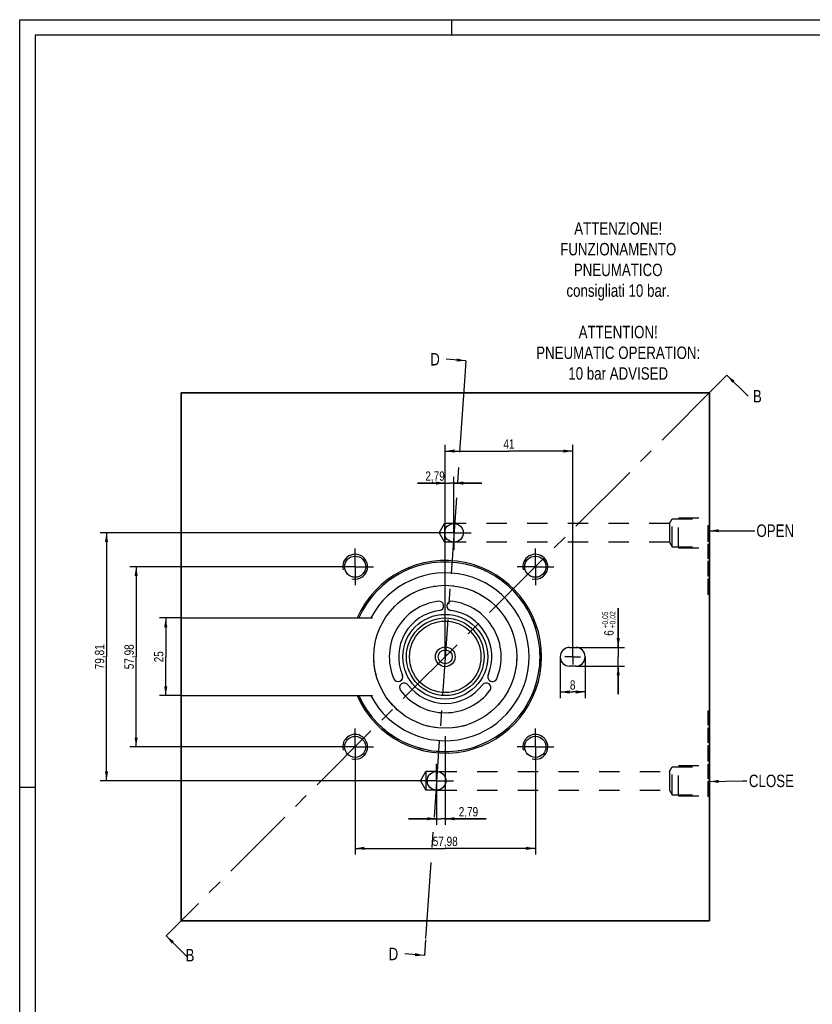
# Model space of a CAD drawing. Extents: x 0 to 1189, y 0 to 841.
# Tile 54 of 76: x 0 to 255, y 524 to 841. Entities that reach past the tile are written whole.
import ezdxf

# ---------------------------------------------------------------- set-up
doc = ezdxf.new("R2010")
doc.units = 0
doc.header["$LTSCALE"] = 65.395
doc.linetypes.add('CENTER', pattern=[0.6, 0.375, -0.075, 0.075, -0.075])
doc.linetypes.add('HIDDEN', pattern=[0.2, 0.1, -0.1])
doc.layers.get('0').update_dxf_attribs({"linetype": 'CONTINUOUS'})
for name, color, linetype in [('HATCHING_BL1', 7, 'CONTINUOUS'), ('HATCHING_BL3', 7, 'CONTINUOUS'), ('MG46_3_PPU_WEB_BL11', 7, 'CONTINUOUS')]:
    doc.layers.add(name, color=color, linetype=linetype)
doc.styles.get("Standard").update_dxf_attribs({"font": 'txt', "width": 0.8})
doc.dimstyles.new('DIMSTYLE_2', dxfattribs={"dimtxt": 3, "dimasz": 3, "dimexe": 2, "dimexo": 0, "dimgap": 0.75, "dimtad": 1, "dimtxsty": 'STANDARD', "dimblk": '_ARROW_FILLED', "dimblk1": '_ARROW_FILLED', "dimblk2": '_ARROW_FILLED', "dimcen": 0.09, "dimazin": 3, "dimtp": 0.3, "dimtm": 0.3, "dimtfac": 1, "dimtofl": 0, "dimtmove": 0, "dimatfit": 3, "dimtolj": 1})
doc.dimstyles.new('DIMSTYLE_3', dxfattribs={"dimtxt": 3, "dimasz": 3, "dimexe": 2, "dimexo": 0, "dimgap": 0.75, "dimtad": 1, "dimtxsty": 'STANDARD', "dimblk": '_ARROW_FILLED', "dimblk1": '_ARROW_FILLED', "dimblk2": '_ARROW_FILLED', "dimcen": 0.09, "dimazin": 3, "dimtp": 0.1, "dimtm": 0.1, "dimtfac": 1, "dimtofl": 0, "dimtmove": 0, "dimatfit": 3, "dimtolj": 1})
doc.dimstyles.new('DIMSTYLE_4', dxfattribs={"dimtxt": 3, "dimasz": 3, "dimexe": 2, "dimexo": 0, "dimgap": 0.75, "dimtad": 1, "dimtxsty": 'STANDARD', "dimblk": '_ARROW_FILLED', "dimblk1": '_ARROW_FILLED', "dimblk2": '_ARROW_FILLED', "dimcen": 0.09, "dimazin": 3, "dimtp": 0.2, "dimtm": 0.2, "dimtfac": 1, "dimtofl": 0, "dimtmove": 0, "dimatfit": 3, "dimtolj": 1})
doc.dimstyles.new('DIMSTYLE_6', dxfattribs={"dimtxt": 3, "dimasz": 3, "dimexe": 2, "dimexo": 0, "dimgap": 0.75, "dimtad": 1, "dimtxsty": 'STANDARD', "dimblk": '_ARROW_FILLED', "dimblk1": '_ARROW_FILLED', "dimblk2": '_ARROW_FILLED', "dimcen": 0.09, "dimazin": 3, "dimtol": 1, "dimtp": 0.05, "dimtm": -0.02, "dimtfac": 0.6, "dimtofl": 0, "dimtmove": 0, "dimatfit": 3, "dimtolj": 1})
doc.dimstyles.get("Standard").update_dxf_attribs({"dimtxt": 3, "dimasz": 3, "dimexe": 2, "dimexo": 0, "dimtad": 1, "dimtxsty": 'STANDARD', "dimblk": '_ARROW_FILLED', "dimblk1": '_ARROW_FILLED', "dimblk2": '_ARROW_FILLED', "dimcen": 0.09, "dimazin": 3, "dimtol": 1, "dimtp": 0.01, "dimtm": 0.01, "dimtfac": 1, "dimtofl": 0, "dimtmove": 0, "dimatfit": 3, "dimtolj": 1})

# ---------------------------------------------------------------- blocks, each defined once
blk = doc.blocks.new('A0_BL15', base_point=(594.5, 420.5))
at = {"color": 7, "linetype": 'CONTINUOUS'}
for p, q in [((0, 841), (1189, 841)), ((0, 0), (0, 841)), ((139, 836), (139, 841)), ((1184, 836), (5, 836)), ((5, 836), (5, 5)), ((0, 594), (5, 594))]:
    blk.add_line(p, q, dxfattribs=at)
blk = doc.blocks.new('_ARROW_FILLED')
at = {"color": 0, "linetype": 'BYBLOCK'}
blk.add_solid([(0, 0), (-1, 0.17), (-1, -0.17)], dxfattribs=at)
blk = doc.blocks.new('*D10')
at = {"color": 2, "linetype": 'CONTINUOUS'}
for p, q in [((102.01, 664.94), (35.46, 664.94)), ((37.46, 664.94), (37.46, 635.95)), ((37.46, 606.96), (37.46, 635.95)), ((102.01, 606.96), (35.46, 606.96))]:
    blk.add_line(p, q, dxfattribs=at)
at = {"color": 2, "linetype": 'CONTINUOUS', "xscale": 3, "yscale": 3, "zscale": 3}
for p, rotation in [((37.46, 664.94), 90), ((37.46, 606.96), 270)]:
    blk.add_blockref('_ARROW_FILLED', p, dxfattribs=dict(at, rotation=rotation))
at = {"color": 2, "linetype": 'CONTINUOUS', "insert": (33.71, 635.95), "char_height": 3, "width": 16.3929, "attachment_point": 2, "rotation": 90}
blk.add_mtext('57,98', dxfattribs=at)
blk = doc.blocks.new('*D11')
at = {"color": 2, "linetype": 'CONTINUOUS'}
for p, q in [((134.19, 675.85), (25.93, 675.85)), ((27.93, 675.85), (27.93, 635.95)), ((27.93, 596.05), (27.93, 635.95)), ((128.61, 596.05), (25.93, 596.05))]:
    blk.add_line(p, q, dxfattribs=at)
at = {"color": 2, "linetype": 'CONTINUOUS', "xscale": 3, "yscale": 3, "zscale": 3}
for p, rotation in [((27.93, 675.85), 90), ((27.93, 596.05), 270)]:
    blk.add_blockref('_ARROW_FILLED', p, dxfattribs=dict(at, rotation=rotation))
at = {"color": 2, "linetype": 'CONTINUOUS', "insert": (24.18, 635.95), "char_height": 3, "width": 15.75, "attachment_point": 2, "rotation": 90}
blk.add_mtext('79,81', dxfattribs=at)
blk = doc.blocks.new('*D12')
at = {"color": 2, "linetype": 'CONTINUOUS'}
for p, q in [((51.9, 648.45), (44.98, 648.45)), ((46.98, 648.45), (46.98, 635.95)), ((46.98, 623.45), (46.98, 635.95)), ((51.9, 623.45), (44.98, 623.45))]:
    blk.add_line(p, q, dxfattribs=at)
at = {"color": 2, "linetype": 'CONTINUOUS', "xscale": 3, "yscale": 3, "zscale": 3}
for p, rotation in [((46.98, 648.45), 90), ((46.98, 623.45), 270)]:
    blk.add_blockref('_ARROW_FILLED', p, dxfattribs=dict(at, rotation=rotation))
at = {"color": 2, "linetype": 'CONTINUOUS', "insert": (43.23, 635.95), "char_height": 3, "width": 6.75, "attachment_point": 2, "rotation": 90}
blk.add_mtext('25', dxfattribs=at)
blk = doc.blocks.new('*D13')
at = {"color": 2, "linetype": 'CONTINUOUS'}
for p, q in [((192.55, 638.95), (192.55, 651.64)), ((192.55, 651.64), (192.55, 635.95)), ((178.9, 638.95), (194.55, 638.95)), ((192.55, 623.95), (192.55, 635.95)), ((178.9, 632.95), (194.55, 632.95)), ((192.55, 632.95), (192.55, 623.95))]:
    blk.add_line(p, q, dxfattribs=at)
at = {"color": 2, "linetype": 'CONTINUOUS', "xscale": 3, "yscale": 3, "zscale": 3}
for p, rotation in [((192.55, 638.95), 270), ((192.55, 632.95), 90)]:
    blk.add_blockref('_ARROW_FILLED', p, dxfattribs=dict(at, rotation=rotation))
at = {"color": 2, "linetype": 'CONTINUOUS'}
for s, height, width, p in [('+0,05', 1.8, 0.714286, (189.25, 645.08)), ('+0,02', 1.8, 0.728571, (191.65, 645.08)), ('6', 3, 0.785714, (191.05, 642.72))]:
    blk.add_text(s, height=height, rotation=90, dxfattribs=dict(at, width=width)).set_placement(p)
blk = doc.blocks.new('*D14')
at = {"color": 2, "linetype": 'CONTINUOUS'}
for p, q in [((173.9, 635.95), (173.9, 622.62)), ((181.9, 635.95), (181.9, 622.62)), ((173.9, 624.62), (177.9, 624.62)), ((181.9, 624.62), (177.9, 624.62))]:
    blk.add_line(p, q, dxfattribs=at)
at = {"color": 2, "linetype": 'CONTINUOUS', "xscale": 3, "yscale": 3, "zscale": 3, "rotation": 180}
blk.add_blockref('_ARROW_FILLED', (173.9, 624.62), dxfattribs=at)
at = {"color": 2, "linetype": 'CONTINUOUS', "xscale": 3, "yscale": 3, "zscale": 3}
blk.add_blockref('_ARROW_FILLED', (181.9, 624.62), dxfattribs=at)
at = {"color": 2, "linetype": 'CONTINUOUS', "insert": (177.9, 628.37), "char_height": 3, "width": 3.5357, "attachment_point": 2}
blk.add_mtext('8', dxfattribs=at)
blk = doc.blocks.new('*D15')
at = {"color": 2, "linetype": 'CONTINUOUS'}
for p, q in [((136.9, 610.45), (136.9, 581.82)), ((134.11, 590.55), (134.11, 581.82)), ((134.11, 583.82), (125.11, 583.82)), ((125.11, 583.82), (135.5, 583.82)), ((150.03, 583.82), (135.5, 583.82)), ((136.9, 583.82), (150.03, 583.82))]:
    blk.add_line(p, q, dxfattribs=at)
at = {"color": 2, "linetype": 'CONTINUOUS', "xscale": 3, "yscale": 3, "zscale": 3}
blk.add_blockref('_ARROW_FILLED', (134.11, 583.82), dxfattribs=at)
at = {"color": 2, "linetype": 'CONTINUOUS', "xscale": 3, "yscale": 3, "zscale": 3, "rotation": 180}
blk.add_blockref('_ARROW_FILLED', (136.9, 583.82), dxfattribs=at)
at = {"color": 2, "linetype": 'CONTINUOUS', "insert": (141.24, 587.57), "char_height": 3, "width": 13.1786, "attachment_point": 1}
blk.add_mtext('2,79', dxfattribs=at)
blk = doc.blocks.new('*D16')
at = {"color": 2, "linetype": 'CONTINUOUS'}
for p, q in [((107.91, 601.06), (107.91, 572.29)), ((165.89, 601.06), (165.89, 572.29)), ((107.91, 574.29), (136.9, 574.29)), ((165.89, 574.29), (136.9, 574.29))]:
    blk.add_line(p, q, dxfattribs=at)
at = {"color": 2, "linetype": 'CONTINUOUS', "xscale": 3, "yscale": 3, "zscale": 3, "rotation": 180}
blk.add_blockref('_ARROW_FILLED', (107.91, 574.29), dxfattribs=at)
at = {"color": 2, "linetype": 'CONTINUOUS', "xscale": 3, "yscale": 3, "zscale": 3}
blk.add_blockref('_ARROW_FILLED', (165.89, 574.29), dxfattribs=at)
at = {"color": 2, "linetype": 'CONTINUOUS', "insert": (136.9, 578.04), "char_height": 3, "width": 16.3929, "attachment_point": 2}
blk.add_mtext('57,98', dxfattribs=at)
blk = doc.blocks.new('*D17')
at = {"color": 2, "linetype": 'CONTINUOUS'}
for p, q in [((136.9, 691.85), (127.97, 691.85)), ((127.97, 691.85), (138.29, 691.85)), ((136.9, 661.45), (136.9, 693.85)), ((148.69, 691.85), (138.29, 691.85)), ((139.69, 681.35), (139.69, 693.85)), ((139.69, 691.85), (148.69, 691.85))]:
    blk.add_line(p, q, dxfattribs=at)
at = {"color": 2, "linetype": 'CONTINUOUS', "xscale": 3, "yscale": 3, "zscale": 3}
blk.add_blockref('_ARROW_FILLED', (136.9, 691.85), dxfattribs=at)
at = {"color": 2, "linetype": 'CONTINUOUS', "xscale": 3, "yscale": 3, "zscale": 3, "rotation": 180}
blk.add_blockref('_ARROW_FILLED', (139.69, 691.85), dxfattribs=at)
at = {"color": 2, "linetype": 'CONTINUOUS', "insert": (136.75, 695.6), "char_height": 3, "width": 13.1786, "attachment_point": 3}
blk.add_mtext('2,79', dxfattribs=at)
blk = doc.blocks.new('*D24')
at = {"color": 2, "linetype": 'CONTINUOUS'}
for p, q in [((136.9, 635.95), (136.9, 704.16)), ((177.9, 635.95), (177.9, 704.16)), ((136.9, 702.16), (157.4, 702.16)), ((177.9, 702.16), (157.4, 702.16))]:
    blk.add_line(p, q, dxfattribs=at)
at = {"color": 2, "linetype": 'CONTINUOUS', "xscale": 3, "yscale": 3, "zscale": 3, "rotation": 180}
blk.add_blockref('_ARROW_FILLED', (136.9, 702.16), dxfattribs=at)
at = {"color": 2, "linetype": 'CONTINUOUS', "xscale": 3, "yscale": 3, "zscale": 3}
blk.add_blockref('_ARROW_FILLED', (177.9, 702.16), dxfattribs=at)
at = {"color": 2, "linetype": 'CONTINUOUS', "insert": (157.4, 705.91), "char_height": 3, "width": 6.1071, "attachment_point": 2}
blk.add_mtext('41', dxfattribs=at)
blk = doc.blocks.new('HATCHING_BL1', base_point=(143.07, 632.24))
at = {"layer": 'HATCHING_BL1', "color": 7, "linetype": 'CENTER'}
for p, q in [((227.53, 726.58), (224, 723.05)), ((50.64, 549.7), (47.11, 546.16))]:
    blk.add_line(p, q, dxfattribs=at)
at = {"layer": 'HATCHING_BL1', "color": 9, "linetype": 'CENTER'}
blk.add_line((224, 723.05), (50.64, 549.7), dxfattribs=at)
at = {"layer": 'HATCHING_BL1', "color": 7, "linetype": 'CONTINUOUS', "char_height": 4, "width": 4.7143, "attachment_point": 1}
for insert in [(235.88, 721.8), (53.36, 541.9)]:
    blk.add_mtext('B', dxfattribs=dict(at, insert=insert))
at = {"layer": 'HATCHING_BL1', "color": 7, "linetype": 'CONTINUOUS'}
for points in [[(227.53, 726.58), (234.31, 719.8)], [(47.11, 546.16), (53.89, 539.38)]]:
    blk.add_leader(points, dimstyle='STANDARD', override={"dimtad": 0}, dxfattribs=at)
blk = doc.blocks.new('HATCHING_BL3', base_point=(131.12, 636))
at = {"layer": 'HATCHING_BL3', "color": 7, "linetype": 'CENTER'}
for p, q in [((143.56, 731.25), (143.21, 726.27)), ((130.53, 544.85), (130.18, 539.86))]:
    blk.add_line(p, q, dxfattribs=at)
at = {"layer": 'HATCHING_BL3', "color": 9, "linetype": 'CENTER'}
blk.add_line((143.21, 726.27), (130.53, 544.85), dxfattribs=at)
at = {"layer": 'HATCHING_BL3', "color": 7, "linetype": 'CONTINUOUS', "char_height": 4, "width": 5.4286, "attachment_point": 1}
for insert in [(132.06, 733.7), (118.68, 542.3)]:
    blk.add_mtext('D', dxfattribs=dict(at, insert=insert))
at = {"layer": 'HATCHING_BL3', "color": 7, "linetype": 'CONTINUOUS'}
for points in [[(143.56, 731.25), (137.25, 731.7)], [(130.18, 539.86), (123.87, 540.3)]]:
    blk.add_leader(points, dimstyle='STANDARD', override={"dimtad": 0}, dxfattribs=at)
blk = doc.blocks.new('MG46_3_PPU_WEB_BL11', base_point=(604.15, 524.71))
at = {"layer": 'MG46_3_PPU_WEB_BL11', "color": 7, "linetype": 'CONTINUOUS'}
for p, q in [((51.9, 550.95), (51.9, 720.95)), ((51.9, 720.95), (221.9, 720.95)), ((221.9, 720.95), (221.9, 550.95)), ((51.9, 648.45), (113.53, 648.45)), ((176.9, 638.95), (178.9, 638.95)), ((178.9, 632.95), (176.9, 632.95)), ((51.9, 623.45), (113.53, 623.45)), ((221.9, 550.95), (51.9, 550.95))]:
    blk.add_line(p, q, dxfattribs=at)
at = {"layer": 'MG46_3_PPU_WEB_BL11', "color": 2, "linetype": 'CENTER'}
for p, q in [((139.69, 675.85), (139.69, 681.35)), ((139.69, 675.85), (134.19, 675.85)), ((139.69, 675.85), (139.69, 670.35)), ((139.69, 675.85), (145.19, 675.85)), ((107.91, 664.94), (107.91, 670.84)), ((165.89, 664.94), (165.89, 670.84)), ((107.91, 664.94), (102.01, 664.94)), ((107.91, 664.94), (107.91, 659.04)), ((107.91, 664.94), (113.81, 664.94)), ((165.89, 664.94), (159.99, 664.94)), ((165.89, 664.94), (165.89, 659.04)), ((165.89, 664.94), (171.79, 664.94)), ((177.9, 635.95), (177.9, 638.45)), ((177.9, 635.95), (175.4, 635.95)), ((177.9, 635.95), (180.4, 635.95)), ((177.9, 635.95), (177.9, 633.45)), ((107.91, 606.96), (107.91, 612.86)), ((165.89, 606.96), (165.89, 612.86)), ((107.91, 606.96), (102.01, 606.96)), ((107.91, 606.96), (107.91, 601.06)), ((107.91, 606.96), (113.81, 606.96)), ((165.89, 606.96), (159.99, 606.96)), ((165.89, 606.96), (171.79, 606.96)), ((165.89, 606.96), (165.89, 601.06)), ((134.11, 596.05), (134.11, 601.55)), ((134.11, 596.05), (128.61, 596.05)), ((134.11, 596.05), (139.61, 596.05)), ((134.11, 596.05), (134.11, 590.55))]:
    blk.add_line(p, q, dxfattribs=at)
at = {"layer": 'MG46_3_PPU_WEB_BL11', "color": 8, "linetype": 'HIDDEN'}
for p, q in [((134.9, 675.85), (136.63, 678.85)), ((136.63, 678.85), (136.63, 672.85)), ((139.69, 678.85), (136.63, 678.85)), ((209, 678.85), (139.69, 678.85)), ((209, 678.85), (209.9, 680.35)), ((209, 678.85), (209, 672.85)), ((209.9, 680.35), (221.9, 680.35)), ((209.9, 671.35), (209.9, 680.35)), ((211.9, 680.71), (221.9, 680.71)), ((211.9, 670.99), (211.9, 680.71)), ((221.9, 671.35), (221.9, 680.35)), ((134.9, 675.85), (136.63, 672.85)), ((221.9, 678.07), (221.4, 678.07)), ((221.4, 678.07), (221.4, 673.07)), ((221.9, 677.32), (221.4, 677.32)), ((221.9, 676.95), (221.4, 676.95)), ((139.69, 672.85), (136.63, 672.85)), ((209, 672.85), (139.69, 672.85)), ((209, 672.85), (209.9, 671.35)), ((221.9, 674.2), (221.4, 674.2)), ((221.9, 673.82), (221.4, 673.82)), ((221.9, 673.07), (221.4, 673.07)), ((221.9, 672.07), (221.4, 672.07)), ((221.4, 672.07), (221.4, 667.57)), ((209.9, 671.35), (221.9, 671.35)), ((211.9, 670.99), (221.9, 670.99)), ((221.9, 671.57), (221.4, 671.57)), ((221.9, 668.32), (221.4, 668.32)), ((221.9, 667.57), (221.4, 667.57)), ((221.9, 666.57), (221.4, 666.57)), ((221.4, 666.57), (221.4, 661.95)), ((221.9, 666.45), (221.4, 666.45)), ((221.9, 666.07), (221.4, 666.07)), ((221.9, 665.82), (221.4, 665.82)), ((221.9, 665.7), (221.4, 665.7)), ((221.9, 665.57), (221.4, 665.57)), ((221.9, 665.45), (221.4, 665.45)), ((221.9, 665.07), (221.4, 665.07)), ((221.9, 664.95), (221.4, 664.95)), ((221.9, 662.7), (221.4, 662.7)), ((221.9, 661.95), (221.4, 661.95)), ((221.9, 660.95), (221.4, 660.95)), ((221.4, 660.95), (221.4, 655.95)), ((221.9, 660.82), (221.4, 660.82)), ((221.9, 660.57), (221.4, 660.57)), ((221.9, 660.2), (221.4, 660.2)), ((221.9, 660.07), (221.4, 660.07)), ((221.9, 659.82), (221.4, 659.82)), ((221.9, 659.57), (221.4, 659.57)), ((221.9, 659.45), (221.4, 659.45)), ((221.9, 658.95), (221.4, 658.95)), ((221.9, 657.95), (221.4, 657.95)), ((221.9, 657.45), (221.4, 657.45)), ((221.9, 657.32), (221.4, 657.32)), ((221.9, 657.07), (221.4, 657.07)), ((221.9, 656.82), (221.4, 656.82)), ((221.9, 656.7), (221.4, 656.7)), ((221.9, 656.32), (221.4, 656.32)), ((221.9, 656.07), (221.4, 656.07)), ((221.9, 655.95), (221.4, 655.95)), ((221.9, 618.45), (221.4, 618.45)), ((221.4, 618.45), (221.4, 613.95)), ((221.9, 617.95), (221.4, 617.95)), ((221.9, 614.7), (221.4, 614.7)), ((221.9, 613.95), (221.4, 613.95)), ((221.9, 612.95), (221.4, 612.95)), ((221.4, 612.95), (221.4, 608.32)), ((221.9, 612.7), (221.4, 612.7)), ((221.9, 612.57), (221.4, 612.57)), ((221.9, 612.45), (221.4, 612.45)), ((221.9, 612.2), (221.4, 612.2)), ((221.9, 612.07), (221.4, 612.07)), ((221.9, 611.95), (221.4, 611.95)), ((221.9, 611.82), (221.4, 611.82)), ((221.9, 611.7), (221.4, 611.7)), ((221.9, 611.57), (221.4, 611.57)), ((221.9, 611.45), (221.4, 611.45)), ((221.9, 611.07), (221.4, 611.07)), ((221.9, 610.95), (221.4, 610.95)), ((221.9, 610.32), (221.4, 610.32)), ((221.9, 610.07), (221.4, 610.07)), ((221.9, 609.95), (221.4, 609.95)), ((221.9, 609.82), (221.4, 609.82)), ((221.9, 609.57), (221.4, 609.57)), ((221.9, 609.45), (221.4, 609.45)), ((221.9, 609.32), (221.4, 609.32)), ((221.9, 609.2), (221.4, 609.2)), ((221.9, 609.07), (221.4, 609.07)), ((221.9, 608.82), (221.4, 608.82)), ((221.9, 608.7), (221.4, 608.7)), ((221.9, 608.45), (221.4, 608.45)), ((221.9, 608.32), (221.4, 608.32)), ((221.9, 607.32), (221.4, 607.32)), ((221.4, 607.32), (221.4, 602.32)), ((221.9, 607.2), (221.4, 607.2)), ((221.9, 606.95), (221.4, 606.95)), ((221.9, 606.57), (221.4, 606.57)), ((221.9, 606.45), (221.4, 606.45)), ((221.9, 606.2), (221.4, 606.2)), ((221.9, 605.95), (221.4, 605.95)), ((221.9, 605.82), (221.4, 605.82)), ((221.9, 605.32), (221.4, 605.32)), ((221.9, 604.32), (221.4, 604.32)), ((221.9, 603.82), (221.4, 603.82)), ((221.9, 603.7), (221.4, 603.7)), ((221.9, 603.45), (221.4, 603.45)), ((221.9, 603.2), (221.4, 603.2)), ((221.9, 603.07), (221.4, 603.07)), ((221.9, 602.7), (221.4, 602.7)), ((221.9, 602.45), (221.4, 602.45)), ((221.9, 602.32), (221.4, 602.32)), ((128.9, 596.05), (130.63, 599.05)), ((134.11, 599.05), (130.63, 599.05)), ((130.63, 599.05), (130.63, 593.05)), ((134.11, 599.05), (209, 599.05)), ((209, 599.05), (209.9, 600.55)), ((209, 599.05), (209, 593.05)), ((209.9, 600.55), (221.9, 600.55)), ((209.9, 591.55), (209.9, 600.55)), ((211.9, 600.91), (221.9, 600.91)), ((211.9, 591.18), (211.9, 600.91)), ((221.9, 601.32), (221.4, 601.32)), ((221.4, 601.32), (221.4, 596.82)), ((221.9, 591.55), (221.9, 600.55)), ((128.9, 596.05), (130.63, 593.05)), ((221.9, 597.57), (221.4, 597.57)), ((221.9, 596.82), (221.4, 596.82)), ((221.9, 595.82), (221.4, 595.82)), ((221.4, 595.82), (221.4, 590.95)), ((134.11, 593.05), (130.63, 593.05)), ((134.11, 593.05), (209, 593.05)), ((209, 593.05), (209.9, 591.55)), ((221.9, 595.7), (221.4, 595.7)), ((221.9, 595.2), (221.4, 595.2)), ((221.9, 595.07), (221.4, 595.07)), ((221.9, 594.95), (221.4, 594.95)), ((221.9, 594.7), (221.4, 594.7)), ((221.9, 594.57), (221.4, 594.57)), ((221.9, 594.07), (221.4, 594.07)), ((221.9, 592.95), (221.4, 592.95)), ((209.9, 591.55), (221.9, 591.55)), ((211.9, 591.18), (221.9, 591.18)), ((221.9, 592.45), (221.4, 592.45)), ((221.9, 592.32), (221.4, 592.32)), ((221.9, 592.07), (221.4, 592.07)), ((221.9, 591.82), (221.4, 591.82)), ((221.9, 591.7), (221.4, 591.7)), ((221.9, 591.32), (221.4, 591.32)), ((221.9, 591.07), (221.4, 591.07)), ((221.9, 590.95), (221.4, 590.95))]:
    blk.add_line(p, q, dxfattribs=at)
at = {"layer": 'MG46_3_PPU_WEB_BL11', "color": 7, "linetype": 'CONTINUOUS'}
for centre, radius in [((139.69, 675.85), 3), ((107.91, 664.94), 3.4), ((165.89, 664.94), 3.4), ((136.9, 635.95), 23), ((136.9, 635.95), 13.65), ((136.9, 635.95), 12.5), ((136.9, 635.95), 11.5), ((136.9, 635.95), 3.18), ((136.9, 635.95), 2.25), ((107.91, 606.96), 3.4), ((165.89, 606.96), 3.4), ((134.11, 596.05), 3)]:
    blk.add_circle(centre, radius, dxfattribs=at)
at = {"layer": 'MG46_3_PPU_WEB_BL11', "color": 8, "linetype": 'HIDDEN'}
blk.add_circle((136.9, 635.95), 23, dxfattribs=at)
at = {"layer": 'MG46_3_PPU_WEB_BL11', "color": 2, "linetype": 'CONTINUOUS'}
for centre in [(107.91, 664.94), (165.89, 664.94), (107.91, 606.96), (165.89, 606.96)]:
    blk.add_arc(centre, 4, 255, 195, dxfattribs=at)
at = {"layer": 'MG46_3_PPU_WEB_BL11', "color": 7, "linetype": 'CONTINUOUS'}
for centre, radius, start, end in [((136.9, 635.95), 31, 203.7789, 156.223), ((136.9, 635.95), 30.5, 204.1934, 155.8086), ((136.9, 635.95), 27, 207.5785, 152.4215), ((136.9, 635.95), 18, 96.9621, 203.0379), ((134.9, 652.33), 1.5, 276.9621, 96.9621), ((138.9, 652.33), 1.5, 83.0379, 263.0379), ((136.9, 635.95), 18, 336.9621, 83.0379), ((136.9, 635.95), 15, 96.9621, 203.0379), ((136.9, 635.95), 15, 336.9621, 83.0379), ((176.9, 635.95), 3, 90, 270), ((178.9, 635.95), 3, 270, 90), ((121.71, 629.49), 1.5, 203.0379, 23.0379), ((123.71, 626.03), 1.5, 36.9621, 216.9621), ((150.08, 626.03), 1.5, 323.0379, 143.0379), ((152.08, 629.49), 1.5, 156.9621, 336.9621), ((136.9, 635.95), 18, 216.9621, 323.0379), ((136.9, 635.95), 15, 216.9621, 323.0379)]:
    blk.add_arc(centre, radius, start, end, dxfattribs=at)
at = {"layer": 'MG46_3_PPU_WEB_BL11', "color": 8, "linetype": 'HIDDEN'}
blk.add_arc((136.9, 635.95), 30.5, 204.1945, 155.8055, dxfattribs=at)
at = {"layer": 'MG46_3_PPU_WEB_BL11', "color": 7, "linetype": 'CONTINUOUS', "char_height": 4, "attachment_point": 2}
for s, insert, width in [('OPEN', (243.07, 678.54), 19.5714), ('CLOSE', (241.84, 598.01), 23.7143)]:
    blk.add_mtext(s, dxfattribs=dict(at, insert=insert, width=width))
at = {"layer": 'MG46_3_PPU_WEB_BL11', "color": 7, "linetype": 'CONTINUOUS'}
for points in [[(221.9, 676.51), (235.24, 676.54), (236.54, 676.54)], [(221.9, 595.8), (232.64, 596.01), (233.94, 596.01)]]:
    blk.add_leader(points, dimstyle='STANDARD', override={"dimtad": 0}, dxfattribs=at)

msp = doc.modelspace()

# ---------------------------------------------------------------- linework, layer by layer
at = {"color": 7, "linetype": 'CONTINUOUS'}
for p, q in [((0, 0), (0, 841)), ((0, 841), (1189, 841)), ((51.897, 720.948), (51.897, 550.948)), ((221.897, 720.948), (51.897, 720.948)), ((221.897, 550.948), (221.897, 720.948)), ((51.897, 550.948), (221.897, 550.948))]:
    msp.add_line(p, q, dxfattribs=at)

# ---------------------------------------------------------------- block references
at = {"color": 2, "linetype": 'CONTINUOUS'}
msp.add_blockref('A0_BL15', (594.5, 420.5), dxfattribs=at)
at = {"layer": 'HATCHING_BL1'}
msp.add_blockref('HATCHING_BL1', (143.067, 632.24), dxfattribs=at)
at = {"layer": 'HATCHING_BL3'}
msp.add_blockref('HATCHING_BL3', (131.119, 635.998), dxfattribs=at)
at = {"layer": 'MG46_3_PPU_WEB_BL11'}
msp.add_blockref('MG46_3_PPU_WEB_BL11', (604.153, 524.706), dxfattribs=at)

# ---------------------------------------------------------------- texts
at = {"color": 7, "linetype": 'CONTINUOUS', "insert": (192.548, 775.811), "char_height": 4, "width": 91.57143, "attachment_point": 2}
msp.add_mtext('ATTENZIONE!\\PFUNZIONAMENTO\\PPNEUMATICO\\Pconsigliati 10 bar.\\P \\PATTENTION!\\PPNEUMATIC OPERATION:\\P10 bar ADVISED', dxfattribs=at)

# ---------------------------------------------------------------- dimensions: what is measured, and where the dimension line sits
at = {"color": 2, "linetype": 'CONTINUOUS'}
for base, p1, p2, angle, dimstyle, picture, middle in [((136.9, 702.161), (177.897, 635.948), (136.9, 635.949), 180, 'DIMSTYLE_2', '*D24', (156.97, 702.161)), ((27.9307, 675.8508), (128.6065, 596.0456), (134.187, 675.8508), 90, 'DIMSTYLE_2', '*D11', (27.9307, 635.5196)), ((37.456, 664.94), (102.005, 606.957), (102.005, 664.94), 90, 'DIMSTYLE_2', '*D10', (37.456, 635.52)), ((192.548, 638.948), (178.897, 632.948), (178.897, 638.948), 90, 'DIMSTYLE_6', '*D13', (192.548, 647.181)), ((46.981, 648.448), (51.897, 623.448), (51.897, 648.448), 90, 'DIMSTYLE_4', '*D12', (46.981, 635.52))]:
    dim = msp.add_linear_dim(base=base, p1=p1, p2=p2, angle=angle, dimstyle=dimstyle, dxfattribs=at)
    dim.commit()
    dim.dimension.update_dxf_attribs({"geometry": picture, "text_midpoint": middle, "dimtype": 160})
for base, p1, p2, dimstyle, picture, middle in [((139.687, 691.85), (136.897, 661.448), (139.687, 681.351), 'DIMSTYLE_3', '*D17', (131.929, 691.85)), ((181.897, 624.621), (173.897, 635.948), (181.897, 635.948), 'DIMSTYLE_4', '*D14', (177.468, 624.621)), ((136.897, 583.818), (134.106, 590.546), (136.897, 610.448), 'DIMSTYLE_3', '*D15', (145.207, 583.818)), ((165.888, 574.293), (107.905, 601.057), (165.888, 601.057), 'DIMSTYLE_2', '*D16', (136.468, 574.293))]:
    dim = msp.add_linear_dim(base=base, p1=p1, p2=p2, dimstyle=dimstyle, dxfattribs=at)
    dim.commit()
    dim.dimension.update_dxf_attribs({"geometry": picture, "text_midpoint": middle, "dimtype": 160})

doc.saveas('drawing.dxf')
